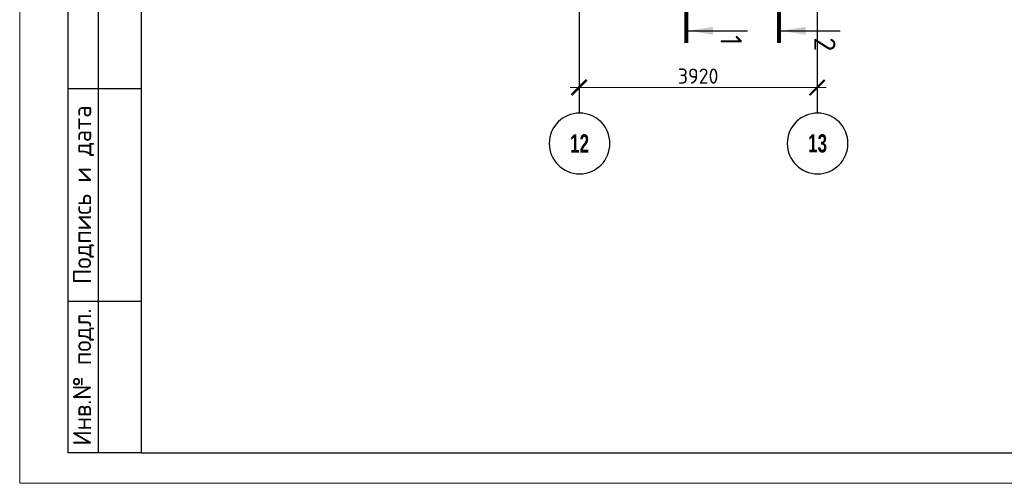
# Model space of a CAD drawing. Header units: millimetres. Extents: x 259029 to 2494469, y -731578 to -57567.
# Tile 58 of 252: x 316337 to 332552, y -568251 to -560618. Entities that reach past the tile are written whole.
import ezdxf
from ezdxf.enums import TextEntityAlignment as Align

# ---------------------------------------------------------------- set-up
doc = ezdxf.new("R2010")
doc.units = ezdxf.units.MM
doc.linetypes.add('______5', pattern=[1100, 800, -100, 100, -100])
doc.linetypes.add('Б-1.1 оси$0$Б-1.1 Оси$0$GOST2.303 5', pattern=[24, 20, -1.5, 1, -1.5])
doc.layers.get('Defpoints').update_dxf_attribs({"color": 140})
for name, color, linetype, lineweight in [('RAZMER', 100, 'Continuous', 15), ('ОСИ', 151, 'Б-1.1 оси$0$Б-1.1 Оси$0$GOST2.303 5', 9), ('Символы 0.20', 1, 'Continuous', 20), ('Символы 0.20 @ 100', 1, 'Continuous', 20), ('Текст', 41, 'Continuous', 30), ('ТОНКИЕ', 7, 'Continuous', 9)]:
    doc.layers.add(name, color=color, linetype=linetype, lineweight=lineweight)
doc.layers.add('ТОЛСТЫЕ_ОСНОВНЫЕ', color=6, linetype='Continuous')
doc.styles.add('Century Gothic', font='GOTHIC.TTF')
doc.styles.add('style1', font='GOST_Common.ttf', dxfattribs={"height": 500})
doc.styles.add('ГОСТ', font='GOST_Common.ttf')
doc.dimstyles.new('ГОСТ', dxfattribs={"dimscale": 0, "dimtxt": 2.5, "dimasz": 2.5, "dimexe": 1.25, "dimexo": 0.625, "dimtad": 1, "dimdec": 0, "dimtxsty": 'ГОСТ', "dimblk": 'ARCHTICK', "dimcen": 2.5, "dimdle": 1.5, "dimclrd": 256, "dimclre": 256, "dimclrt": 256, "dimadec": 0, "dimazin": 0, "dimtfac": 1, "dimtdec": 0, "dimtmove": 1, "dimatfit": 3, "dimfxl": 2, "dimtfill": 1, "dimlwd": 0, "dimarcsym": 0})

# ---------------------------------------------------------------- blocks, each defined once
blk = doc.blocks.new('*U28')
at = {"layer": 'ТОЛСТЫЕ_ОСНОВНЫЕ'}
for p, q in [((8, 5), (8, 90)), ((13, 5), (13, 90)), ((8, 65), (20, 65)), ((8, 30), (20, 30)), ((20, 5), (8, 5))]:
    blk.add_line(p, q, dxfattribs=at)
at = {"layer": 'ТОЛСТЫЕ_ОСНОВНЫЕ', "color": 6}
blk.add_lwpolyline([(20, 5), (886, 5), (886, 415), (20, 415)], close=True, dxfattribs=at)
at = {"layer": 'ТОНКИЕ'}
blk.add_lwpolyline([(0, 0), (891, 0), (891, 420), (0, 420)], close=True, dxfattribs=at)
at = {"layer": 'Текст', "style": 'style1'}
for s, p in [('Подпись и дата', (10.5, 47.5)), ('Инв.№ подл.', (10.5, 17.5))]:
    blk.add_text(s, height=3, rotation=90, dxfattribs=at).set_placement(p, align=Align.MIDDLE)
blk = doc.blocks.new('NSY101')
at = {"color": 0, "linetype": 'ByBlock', "lineweight": -2}
blk.add_circle((0, 0), 50, dxfattribs=at)
blk = doc.blocks.new('_ArchTick')
at = {"color": 0, "linetype": 'ByBlock', "const_width": 0.15}
blk.add_lwpolyline([(-0.5, -0.5), (0.5, 0.5)], dxfattribs=at)
blk = doc.blocks.new('*D891')
at = {"layer": 'Defpoints', "color": 0, "lineweight": -2, "transparency": 16777216}
for p in [(325550, -558734), (329470, -558734), (325550, -561734)]:
    blk.add_point(p, dxfattribs=at)
at = {"layer": 'RAZMER', "lineweight": -2, "transparency": 16777216}
for p, q in [((325550, -558797), (325550, -561859)), ((329470, -558797), (329470, -561859))]:
    blk.add_line(p, q, dxfattribs=at)
at = {"layer": 'RAZMER', "lineweight": 0, "transparency": 16777216}
blk.add_line((329620, -561734), (325400, -561734), dxfattribs=at)
at = {"layer": 'RAZMER', "lineweight": 0, "transparency": 16777216, "xscale": 250, "yscale": 250, "zscale": 250, "rotation": 180}
blk.add_blockref('_ArchTick', (325550, -561734), dxfattribs=at)
at = {"layer": 'RAZMER', "lineweight": 0, "transparency": 16777216, "xscale": 250, "yscale": 250, "zscale": 250}
blk.add_blockref('_ArchTick', (329470, -561734), dxfattribs=at)
at = {"layer": 'RAZMER', "transparency": 16777216, "insert": (327510, -561547), "char_height": 250, "width": 583.33, "attachment_point": 5, "style": 'ГОСТ', "bg_fill": 3, "box_fill_scale": 1.1, "bg_fill_color": 256, "bg_fill_true_color": 13158600, "bg_fill_transparency": 0}
blk.add_mtext('3920', dxfattribs=at)
blk = doc.blocks.new('*U30')
at = {"layer": 'Символы 0.20', "linetype": 'Continuous', "lineweight": 25}
for p, q in [((-5, 0.35), (-5, 10.05)), ((87.95, 0.35), (87.95, 10.05))]:
    blk.add_line(p, q, dxfattribs=at)
at = {"layer": 'Символы 0.20', "linetype": 'Continuous', "lineweight": 80}
for p, q in [((-7, 0), (0, 0)), ((89.95, 0), (82.95, 0))]:
    blk.add_line(p, q, dxfattribs=at)
at = {"layer": 'Символы 0.20', "linetype": 'Continuous', "lineweight": 25}
for points in [[(-5, 0.46), (-4.35, 4.36), (-5.65, 4.36)], [(87.95, 0.46), (87.29, 4.39), (88.61, 4.39)]]:
    blk.add_solid(points, dxfattribs=at)
at = {"layer": 'Символы 0.20', "style": 'ГОСТ'}
blk.add_attdef('1', text='', height=3.5, dxfattribs=at).set_placement((-6, 7.7), align=Align.MIDDLE_CENTER)
blk.add_attdef('2', text='', height=3.5, dxfattribs=at).set_placement((90.33, 7.38), align=Align.MIDDLE_RIGHT)
blk = doc.blocks.new('*U31')
at = {"layer": 'Символы 0.20', "linetype": 'Continuous', "lineweight": 25}
for p, q in [((-5, 0.35), (-5, 10.05)), ((87.95, 0.35), (87.95, 10.05))]:
    blk.add_line(p, q, dxfattribs=at)
at = {"layer": 'Символы 0.20', "linetype": 'Continuous', "lineweight": 80}
for p, q in [((-7, 0), (0, 0)), ((89.95, 0), (82.95, 0))]:
    blk.add_line(p, q, dxfattribs=at)
at = {"layer": 'Символы 0.20', "linetype": 'Continuous', "lineweight": 25}
for points in [[(-5, 0.46), (-4.35, 4.36), (-5.65, 4.36)], [(87.95, 0.46), (87.29, 4.39), (88.61, 4.39)]]:
    blk.add_solid(points, dxfattribs=at)
at = {"layer": 'Символы 0.20', "style": 'ГОСТ'}
blk.add_attdef('1', text='', height=3.5, dxfattribs=at).set_placement((-8.45, 7.61), align=Align.MIDDLE_CENTER)
blk.add_attdef('2', text='', height=3.5, dxfattribs=at).set_placement((91.31, 7.53), align=Align.MIDDLE_RIGHT)

msp = doc.modelspace()

# ---------------------------------------------------------------- linework, layer by layer
at = {"layer": 'ОСИ', "color": 16, "linetype": '______5', "lineweight": 25, "ltscale": 0.05}
for p, q in [((325549.8, -551859.7), (325549.8, -562157.2)), ((329469.8, -551859.7), (329469.8, -562157.2))]:
    msp.add_line(p, q, dxfattribs=at)

# ---------------------------------------------------------------- block references
at = {"xscale": 100, "yscale": 100, "zscale": 100}
msp.add_blockref('*U28', (316337.4, -568250.7), dxfattribs=at)
at = {"layer": 'ОСИ', "color": 16, "linetype": 'Continuous', "lineweight": 25, "xscale": -10, "yscale": 10, "zscale": 10}
for p in [(325557.5, -562655.8), (329477.5, -562655.8)]:
    msp.add_blockref('NSY101', p, dxfattribs=at)

# ---------------------------------------------------------------- texts
at = {"layer": 'ОСИ', "color": 16, "linetype": 'Continuous', "lineweight": 25, "char_height": 300, "width": 575, "attachment_point": 5, "style": 'Century Gothic'}
for s, insert in [('{\\fCentury Gothic|b1|i0|c204|p34;\\W0.7;12}', (325557.5, -562655.8)), ('{\\fCentury Gothic|b1|i0|c204|p34;\\W0.7;13}', (329477.5, -562655.8))]:
    msp.add_mtext(s, dxfattribs=dict(at, insert=insert))

# ---------------------------------------------------------------- next in the draw order: dimensions: what is measured, and where the dimension line sits
at = {"layer": 'RAZMER', "color": 0}
dim = msp.add_linear_dim(base=(325549.8, -561734.2), p1=(329469.8, -558734.2), p2=(325549.8, -558734.2), angle=180, dimstyle='ГОСТ', override={"dimscale": 100, "dimtix": 0, "dimtofl": 1, "dimtmove": 1, "dimatfit": 3}, dxfattribs=at)
dim.commit()
dim.dimension.update_dxf_attribs({"geometry": '*D891', "text_midpoint": (327509.8, -561546.7)})

# ---------------------------------------------------------------- next in the draw order: block references
at = {"layer": 'Символы 0.20 @ 100', "xscale": 100, "yscale": 100, "zscale": 100, "rotation": 270}
for name, p, values in [('*U31', (328843.1, -552005.8, 330), {'1': '2', '2': '2'}), ('*U30', (327316.6, -552005.8, 330), {'1': '1 ', '2': '1'})]:
    msp.add_blockref(name, p, dxfattribs=at).add_auto_attribs(values)

doc.saveas('drawing.dxf')
